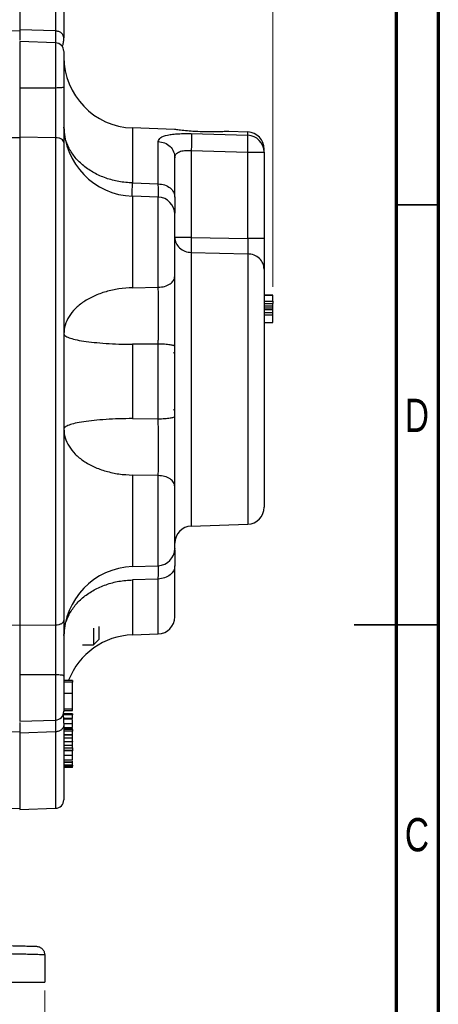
# Model space of a CAD drawing. Header units: inches. Extents: x 0.6 to 16.3, y 0.2 to 11.5.
# Tile 16 of 17: x 14.4 to 16.3, y 4.1 to 8.7. Entities that reach past the tile are written whole.
import ezdxf

# ---------------------------------------------------------------- set-up
doc = ezdxf.new("R2010")
doc.units = ezdxf.units.IN
doc.header["$MEASUREMENT"] = 0
doc.styles.add('SLDTEXTSTYLE0', font='TXT', dxfattribs={"width": 0.75})
doc.dimstyles.new('SLDDIMSTYLE1', dxfattribs={"dimtxt": 0.137795, "dimasz": 0.14, "dimexe": 0, "dimexo": 0.0625, "dimgap": 0.034449, "dimtad": 0, "dimdec": 1, "dimlfac": 1.5, "dimrnd": 1e-09, "dimzin": 12, "dimdsep": 46, "dimtxsty": 'SLDTEXTSTYLE0', "dimblk1": 'CLOSED', "dimblk2": 'CLOSED', "dimsah": 1, "dimcen": 0.09, "dimadec": 0, "dimazin": 3, "dimtfac": 1, "dimtdec": 1, "dimtofl": 0, "dimtmove": 0, "dimatfit": 3, "dimldrblk": 'CLOSED', "dimfxl": 0, "dimfrac": 2, "dimtolj": 1, "dimtzin": 12, "dimarcsym": 0})
doc.dimstyles.new('SLDDIMSTYLE4', dxfattribs={"dimtxt": 0.137795, "dimasz": 0.14, "dimexe": 0, "dimexo": 0.0625, "dimgap": 0.034449, "dimtad": 0, "dimdec": 1, "dimlfac": 1.5, "dimrnd": 1e-09, "dimzin": 4, "dimdsep": 46, "dimtxsty": 'SLDTEXTSTYLE0', "dimblk1": 'CLOSED', "dimblk2": 'CLOSED', "dimsah": 1, "dimcen": 0.09, "dimadec": 0, "dimazin": 1, "dimtfac": 1, "dimtdec": 1, "dimtofl": 0, "dimtmove": 0, "dimatfit": 3, "dimldrblk": 'CLOSED', "dimfxl": 0, "dimfrac": 2, "dimtolj": 1, "dimtzin": 12, "dimarcsym": 0})

# ---------------------------------------------------------------- blocks, each defined once
blk = doc.blocks.new('_Closed')
at = {"color": 0, "linetype": 'ByBlock', "lineweight": -2}
for p, q in [((-1, 0.166667), (0, 0)), ((-1, 0.166667), (-1, -0.166667)), ((0, 0), (-1, -0.166667)), ((0, 0), (-1, 0))]:
    blk.add_line(p, q, dxfattribs=at)
blk = doc.blocks.new('_D_10')
at = {"color": 7, "linetype": 'Continuous', "lineweight": 0}
for p, q in [((13.8989, 10.1056), (13.8569, 10.1056)), ((13.8569, 10.1056), (13.8569, 9.8868)), ((14.2043, 10.1056), (14.2463, 10.1056)), ((14.2463, 10.1056), (14.2463, 9.8868)), ((12.8676, 9.7282), (12.8676, 9.9465)), ((15.5626, 7.4311), (15.5626, 9.9465)), ((12.8676, 9.9071), (13.7361, 9.9071)), ((13.8569, 9.8868), (13.8989, 9.8868)), ((14.2463, 9.8868), (14.2043, 9.8868)), ((15.5626, 9.9071), (14.3672, 9.9071))]:
    blk.add_line(p, q, dxfattribs=at)
at = {"color": 7, "linetype": 'Continuous', "lineweight": 18, "xscale": 0.14, "yscale": 0.14, "rotation": 180.0000000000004}
blk.add_blockref('_Closed', (12.8676, 9.9071), dxfattribs=at)
at = {"color": 7, "linetype": 'Continuous', "lineweight": 18, "xscale": 0.14, "yscale": 0.14}
blk.add_blockref('_Closed', (15.5626, 9.9071), dxfattribs=at)
at = {"color": 7, "linetype": 'Continuous', "lineweight": 18, "char_height": 0.1378, "attachment_point": 1, "style": 'SLDTEXTSTYLE0'}
for s, insert in [('103', (13.8989, 10.0645)), ('4.0', (13.9244, 9.8583))]:
    blk.add_mtext(s, dxfattribs=dict(at, insert=insert))
blk = doc.blocks.new('_D_11')
at = {"color": 7, "linetype": 'Continuous', "lineweight": 0}
for p, q in [((11.2409, 4.1319), (11.2409, 3.8793)), ((13.5933, 4.1171), (13.5513, 4.1171)), ((13.5513, 4.1171), (13.5513, 3.8984)), ((13.8988, 4.1171), (13.9408, 4.1171)), ((13.9408, 4.1171), (13.9408, 3.8984)), ((14.4943, 4.1319), (14.4943, 3.8793)), ((11.2409, 3.9187), (13.4305, 3.9187)), ((13.5513, 3.8984), (13.5933, 3.8984)), ((13.9408, 3.8984), (13.8988, 3.8984)), ((14.4943, 3.9187), (14.0616, 3.9187))]:
    blk.add_line(p, q, dxfattribs=at)
at = {"color": 7, "linetype": 'Continuous', "lineweight": 18, "xscale": 0.14, "yscale": 0.14, "rotation": 180.0000000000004}
blk.add_blockref('_Closed', (11.2409, 3.9187, 0.2998), dxfattribs=at)
at = {"color": 7, "linetype": 'Continuous', "lineweight": 18, "xscale": 0.14, "yscale": 0.14}
blk.add_blockref('_Closed', (14.4943, 3.9187, 0.2998), dxfattribs=at)
at = {"color": 7, "linetype": 'Continuous', "lineweight": 18, "char_height": 0.1378, "attachment_point": 1, "style": 'SLDTEXTSTYLE0'}
for s, insert in [('124', (13.5933, 4.076)), ('4.9', (13.6188, 3.8699))]:
    blk.add_mtext(s, dxfattribs=dict(at, insert=insert))

msp = doc.modelspace()

# ---------------------------------------------------------------- linework, layer by layer
at = {"color": 7, "linetype": 'Continuous', "lineweight": 70}
for p, q in [((16.3386, 11.4961), (16.3386, 0.1969)), ((16.1417, 11.2992), (16.1417, 0.3937))]:
    msp.add_line(p, q, dxfattribs=at)
at = {"color": 7, "linetype": 'Continuous', "lineweight": 25}
for p, q in [((14.3773, 8.9949), (14.3773, 8.6366)), ((12.8676, 8.6836), (14.3773, 8.6306)), ((14.5453, 8.6306), (14.3773, 8.6366)), ((14.3773, 8.6366), (14.3773, 8.6306)), ((14.5453, 8.5753), (14.3773, 8.5811)), ((14.3773, 8.5811), (14.3773, 8.3633)), ((14.5453, 8.3632), (14.3773, 8.3633)), ((15.1033, 8.169), (14.9056, 8.1759)), ((14.3773, 8.1293), (12.8676, 8.1452)), ((14.5453, 8.1304), (14.3773, 8.1322)), ((14.3773, 8.1322), (14.3773, 5.8431)), ((14.5453, 8.1304), (14.5453, 5.8449)), ((15.1811, 8.1494), (15.4454, 8.1416)), ((15.4454, 8.157), (15.3578, 8.1601)), ((15.0267, 7.9141), (15.0267, 8.1123)), ((15.1811, 8.0705), (15.1811, 7.6631)), ((15.1811, 8.0705), (15.4454, 8.0627)), ((15.4454, 7.6574), (15.4454, 8.0627)), ((15.4454, 8.0627), (15.5226, 8.0627)), ((15.5226, 8.0627), (15.5226, 8.0771)), ((15.5226, 8.0627), (15.5226, 7.6574)), ((14.9056, 7.9183), (15.0267, 7.9141)), ((15.0267, 7.8517), (14.9056, 7.8559)), ((15.1811, 7.6631), (15.4454, 7.6574)), ((15.1811, 7.5919), (15.4454, 7.586)), ((14.9056, 7.4268), (15.0267, 7.4289)), ((15.5226, 7.3927), (15.5626, 7.3927)), ((15.5626, 7.3921), (15.5226, 7.3921)), ((15.5226, 7.3919), (15.5626, 7.3919)), ((15.5226, 7.3917), (15.5626, 7.3917)), ((15.5226, 7.3633), (15.5626, 7.3633)), ((15.5226, 7.3533), (15.5626, 7.3533)), ((15.5226, 7.3418), (15.5626, 7.3418)), ((15.5226, 7.3328), (15.5626, 7.3328)), ((15.5626, 7.3239), (15.5226, 7.3239)), ((15.5626, 7.3093), (15.5226, 7.3093)), ((15.5626, 7.2984), (15.5226, 7.2984)), ((15.5226, 7.2645), (15.5626, 7.2645)), ((15.0267, 7.1627), (14.9056, 7.1618)), ((14.9056, 7.1618), (14.9056, 6.8134)), ((15.0267, 6.8126), (15.0267, 7.1627)), ((15.1039, 7.1164), (15.0977, 7.1225)), ((15.0977, 6.8528), (15.1039, 6.8589)), ((14.9056, 6.8134), (15.0267, 6.8126)), ((15.0267, 6.5464), (14.9056, 6.5485)), ((15.1811, 6.3091), (15.4454, 6.3183)), ((14.9056, 6.1194), (15.0267, 6.1236)), ((15.0267, 6.0612), (14.9056, 6.057)), ((14.5453, 5.8449), (14.3773, 5.8431)), ((14.7233, 5.8311), (14.7233, 5.7529)), ((14.7493, 5.7789), (14.7493, 5.8388)), ((14.7233, 5.7529), (14.7493, 5.7789)), ((14.9056, 5.7994), (15.0267, 5.8037)), ((14.6722, 5.7529), (14.7233, 5.7529)), ((14.5453, 5.6121), (14.3773, 5.612)), ((14.3773, 5.612), (14.3773, 5.3942)), ((14.6239, 5.5857), (14.5839, 5.5857)), ((14.6239, 5.578), (14.5839, 5.578)), ((14.6239, 5.5261), (14.6239, 5.578)), ((14.5839, 5.5261), (14.6239, 5.5261)), ((14.5839, 5.4526), (14.6239, 5.4526)), ((14.5839, 5.4441), (14.6239, 5.4441)), ((14.6239, 5.4298), (14.5839, 5.4298)), ((14.6239, 5.4244), (14.5839, 5.4244)), ((14.6239, 5.4068), (14.5839, 5.4068)), ((14.5839, 5.4059), (14.6239, 5.4059)), ((14.3773, 5.3942), (14.5453, 5.4)), ((14.5839, 5.3857), (14.5839, 5.3775)), ((14.5839, 5.3845), (14.6239, 5.3845)), ((14.5839, 5.3657), (14.6239, 5.3657)), ((14.5839, 5.3621), (14.6239, 5.3621)), ((14.6239, 5.355), (14.5839, 5.355)), ((14.6239, 5.3561), (14.6239, 5.3596)), ((14.3773, 5.3447), (14.2446, 5.3401)), ((14.5453, 5.3447), (14.3773, 5.3387)), ((14.3773, 5.3447), (14.3773, 5.3387)), ((14.3773, 5.3387), (14.3773, 4.9804)), ((14.6239, 5.3483), (14.5839, 5.3483)), ((14.6239, 5.3314), (14.5839, 5.3314)), ((14.5839, 5.3311), (14.6239, 5.3311)), ((14.5839, 5.3171), (14.6239, 5.3171)), ((14.6239, 5.3171), (14.6239, 5.3297)), ((14.5839, 5.2988), (14.6239, 5.2988)), ((14.5839, 5.282), (14.6239, 5.282)), ((14.5839, 5.2704), (14.6239, 5.2704)), ((14.6239, 5.282), (14.6239, 5.2972)), ((14.6239, 5.2566), (14.5839, 5.2566)), ((14.6239, 5.2553), (14.5839, 5.2553)), ((14.5839, 5.2361), (14.6239, 5.2361)), ((14.6239, 5.2114), (14.5839, 5.2114)), ((14.5839, 5.2044), (14.6239, 5.2044)), ((14.5839, 5.2021), (14.6239, 5.2021)), ((14.6239, 5.1886), (14.5839, 5.1886)), ((14.6239, 5.1831), (14.5839, 5.1831)), ((14.6239, 5.1771), (14.5839, 5.1771)), ((14.2195, 4.9815), (14.3773, 4.987)), ((14.3773, 4.9804), (14.5453, 4.9863)), ((14.4943, 4.2993), (14.4943, 4.1712)), ((13.7046, 4.1712), (14.4943, 4.1712))]:
    msp.add_line(p, q, dxfattribs=at)
at = {"color": 8, "linetype": 'Continuous', "lineweight": 25}
for p, q in [((14.5453, 8.989), (14.5453, 8.6306)), ((14.5453, 8.5753), (14.5453, 8.3632)), ((14.9056, 8.1759), (14.9056, 7.9183)), ((15.4454, 8.1416), (15.4454, 8.157)), ((14.9056, 7.8559), (14.9056, 7.4268)), ((15.0267, 7.4289), (15.0267, 7.8517)), ((15.1811, 7.5919), (15.1811, 6.3091)), ((15.4454, 7.586), (15.4454, 6.3183)), ((14.9056, 6.5485), (14.9056, 6.1194)), ((15.0267, 6.1236), (15.0267, 6.5464)), ((14.9056, 6.057), (14.9056, 5.7994)), ((15.0267, 5.8037), (15.0267, 6.0612)), ((14.2016, 5.8442), (14.3773, 5.846)), ((14.5453, 5.6121), (14.5453, 5.4)), ((14.5453, 5.3447), (14.5453, 4.9863))]:
    msp.add_line(p, q, dxfattribs=at)
at = {"color": 7, "linetype": 'Continuous', "lineweight": 35}
for p, q in [((16.1417, 7.815), (16.3386, 7.815)), ((16.3386, 5.8465), (15.9449, 5.8465)), ((16.1417, 5.8465), (16.3386, 5.8465))]:
    msp.add_line(p, q, dxfattribs=at)
at = {"color": 7, "linetype": 'Continuous', "lineweight": 25}
for centre, radius, start, end in [((14.5439, 8.5353), 0.04, 0, 88), ((14.9173, 8.509), 0.3333, 180, 268), ((14.9173, 8.189), 0.3333, 180, 268), ((15.4426, 8.0771), 0.08, 0, 88), ((15.4432, 8.0622), 0.0794, 0.364, 88.394), ((15.0239, 7.7717), 0.08, 0, 88), ((15.4426, 6.3982), 0.08, 272, 0), ((15.1839, 6.2291), 0.08, 92, 180), ((15.0239, 6.2036), 0.08, 272, 0), ((14.9173, 5.7863), 0.3333, 92, 180), ((15.0239, 5.8836), 0.08, 272, 0), ((14.9173, 5.4663), 0.3333, 92, 158.8054), ((14.5439, 5.44), 0.04, 272, 0), ((14.5439, 5.0263), 0.04, 272, 0)]:
    msp.add_arc(centre, radius, start, end, dxfattribs=at)
for points, knots in [([(14.5839, 8.949), (14.5839, 8.947), (14.5839, 8.9429), (14.5839, 8.91), (14.5839, 8.8587), (14.5839, 8.7884), (14.5839, 8.7029), (14.5839, 8.6326), (14.5839, 8.5978)], [0, 0, 0, 0, 0.171594, 0.342271, 0.511803, 0.677325, 0.840122, 1, 1, 1, 1]), ([(14.3773, 8.6366), (14.3773, 8.6255), (14.3773, 8.6049), (14.3773, 8.59), (14.3773, 8.587), (14.3773, 8.587)], [0, 0, 0, 0, 0.535757, 0.992093, 1, 1, 1, 1]), ([(14.5761, 8.5616), (14.577, 8.5621), (14.5792, 8.5633), (14.5813, 8.5715), (14.5829, 8.5803), (14.5838, 8.589), (14.5839, 8.5947), (14.5839, 8.5974)], [0, 0, 0, 0, 0.198622, 0.477958, 0.693876, 0.858994, 1, 1, 1, 1]), ([(14.5839, 8.5344), (14.5839, 8.5346), (14.5839, 8.5353), (14.5839, 8.5283), (14.5839, 8.514), (14.5839, 8.4928), (14.5839, 8.4663), (14.5839, 8.4355), (14.5839, 8.402), (14.5839, 8.3795), (14.5839, 8.3683)], [0, 0, 0, 0, 0.057222, 0.19342, 0.329618, 0.46228, 0.594942, 0.73114, 0.867338, 1, 1, 1, 1]), ([(14.3773, 8.3633), (14.3773, 8.3417), (14.3773, 8.3016), (14.3773, 8.243), (14.3773, 8.1861), (14.3773, 8.1511), (14.3773, 8.1322)], [0, 0, 0, 0, 0.266854, 0.494133, 0.728007, 1, 1, 1, 1]), ([(14.5453, 8.3632), (14.5454, 8.3447), (14.5454, 8.3116), (14.5454, 8.2674), (14.5454, 8.2309), (14.5454, 8.2022), (14.5454, 8.1749), (14.5454, 8.1519), (14.5453, 8.1368), (14.5453, 8.1304)], [0, 0, 0, 0, 0.2271673, 0.4056622, 0.5434047, 0.6819465, 0.778223, 0.9068661, 1, 1, 1, 1]), ([(14.5839, 8.3683), (14.5839, 8.3455), (14.5839, 8.2998), (14.5839, 8.2316), (14.5839, 8.1661), (14.5839, 8.1271), (14.5839, 8.1076)], [0, 0, 0, 0, 0.2500054, 0.5000378, 0.7499991, 1, 1, 1, 1]), ([(15.0267, 8.1123), (15.0288, 8.1188), (15.0329, 8.1317), (15.0619, 8.1418), (15.0931, 8.1468), (15.1204, 8.149), (15.15, 8.1499), (15.1708, 8.1495), (15.1811, 8.1494)], [0, 0, 0, 0, 0.257226, 0.510047, 0.635106, 0.757972, 0.879731, 1, 1, 1, 1]), ([(15.1546, 8.1625), (15.1438, 8.1637), (15.1222, 8.1661), (15.1044, 8.1687), (15.1036, 8.1688), (15.1033, 8.1688)], [0, 0, 0, 0, 0.362246, 0.724566, 1, 1, 1, 1]), ([(15.3578, 8.1599), (15.3578, 8.1599), (15.3579, 8.1599), (15.3427, 8.159), (15.3157, 8.1577), (15.2782, 8.1569), (15.2342, 8.1575), (15.1906, 8.1595), (15.1658, 8.1616), (15.1546, 8.1625)], [0, 0, 0, 0, 0.094828, 0.238323, 0.385073, 0.538535, 0.699153, 0.864965, 1, 1, 1, 1]), ([(15.1811, 8.1494), (15.1814, 8.1468), (15.1819, 8.1417), (15.1821, 8.123), (15.1819, 8.0985), (15.1814, 8.0799), (15.1811, 8.0705)], [0, 0, 0, 0, 0.250114, 0.5, 0.749886, 1, 1, 1, 1]), ([(15.4454, 8.0627), (15.4456, 8.0718), (15.4461, 8.0906), (15.4463, 8.1138), (15.4462, 8.1287), (15.4459, 8.1377), (15.4456, 8.1403), (15.4454, 8.1416)], [0, 0, 0, 0, 0.241771, 0.499322, 0.700331, 0.837915, 1, 1, 1, 1]), ([(14.5839, 8.1076), (14.5839, 8.0544), (14.5839, 7.9471), (14.5839, 7.7726), (14.5839, 7.5875), (14.5839, 7.393), (14.5839, 7.1918), (14.5839, 6.9877), (14.5839, 6.7835), (14.5839, 6.5823), (14.5839, 6.3878), (14.5839, 6.2027), (14.5839, 6.0282), (14.5839, 5.9209), (14.5839, 5.8677)], [0, 0, 0, 0, 0.079937, 0.161332, 0.244098, 0.328859, 0.414198, 0.5, 0.585797, 0.671136, 0.755901, 0.838663, 0.920061, 1, 1, 1, 1]), ([(15.1039, 8.0363), (15.1049, 8.0424), (15.1063, 8.0514), (15.1159, 8.06), (15.1252, 8.0649), (15.1367, 8.0683), (15.1499, 8.0703), (15.165, 8.0712), (15.1757, 8.0708), (15.1811, 8.0705)], [0, 0, 0, 0, 0.264937, 0.392212, 0.51681, 0.632975, 0.751696, 0.873788, 1, 1, 1, 1]), ([(15.1039, 7.8515), (15.1039, 7.8773), (15.1039, 7.929), (15.1039, 7.9912), (15.1039, 8.0213), (15.1039, 8.0363)], [0, 0, 0, 0, 0.33326, 0.666756, 1, 1, 1, 1]), ([(15.1039, 7.8515), (15.1039, 7.8343), (15.1039, 7.8017), (15.1039, 7.785), (15.1039, 7.7772)], [0, 0, 0, 0, 0.528284, 1, 1, 1, 1]), ([(15.1039, 7.481), (15.1039, 7.4954), (15.1039, 7.5249), (15.1039, 7.5792), (15.1039, 7.6343), (15.1039, 7.685), (15.1039, 7.7277), (15.1039, 7.7576), (15.1039, 7.7721), (15.1039, 7.7703), (15.1039, 7.7698)], [0, 0, 0, 0, 0.131913, 0.270348, 0.408783, 0.540696, 0.672609, 0.811044, 0.949479, 1, 1, 1, 1]), ([(15.1811, 7.6631), (15.181, 7.6558), (15.1807, 7.6411), (15.1806, 7.6209), (15.1807, 7.6035), (15.181, 7.5958), (15.1811, 7.5919)], [0, 0, 0, 0, 0.250045, 0.5, 0.749955, 1, 1, 1, 1]), ([(15.4454, 7.6574), (15.4456, 7.6479), (15.4459, 7.6318), (15.4459, 7.6114), (15.4458, 7.5962), (15.4455, 7.5893), (15.4454, 7.586)], [0, 0, 0, 0, 0.322493, 0.543184, 0.777777, 1, 1, 1, 1]), ([(15.5226, 7.6574), (15.5226, 7.6427), (15.5226, 7.6132), (15.5226, 7.5725), (15.5226, 7.5375), (15.5226, 7.5222), (15.5226, 7.5145)], [0, 0, 0, 0, 0.249845, 0.499687, 0.749639, 1, 1, 1, 1]), ([(15.1039, 7.1509), (15.1039, 7.1804), (15.1039, 7.2395), (15.1039, 7.3273), (15.1039, 7.4103), (15.1039, 7.4574), (15.1039, 7.481)], [0, 0, 0, 0, 0.250628, 0.501002, 0.750578, 1, 1, 1, 1]), ([(15.5226, 7.5145), (15.5226, 7.4992), (15.5226, 7.4679), (15.5226, 7.4036), (15.5226, 7.3266), (15.5226, 7.2382), (15.5226, 7.1423), (15.5226, 7.0433), (15.5226, 6.9456), (15.5226, 6.8513), (15.5226, 6.7605), (15.5226, 6.6736), (15.5226, 6.593), (15.5226, 6.523), (15.5226, 6.4668), (15.5226, 6.4269), (15.5226, 6.4026), (15.5226, 6.3997), (15.5226, 6.3982)], [0, 0, 0, 0, 0.059425, 0.12141, 0.185227, 0.25, 0.314773, 0.37859, 0.440575, 0.5, 0.559425, 0.62141, 0.685227, 0.75, 0.814773, 0.87859, 0.940575, 1, 1, 1, 1]), ([(15.0267, 7.1627), (15.0268, 7.1684), (15.0268, 7.1807), (15.0269, 7.2018), (15.0269, 7.2231), (15.027, 7.2447), (15.027, 7.267), (15.027, 7.3038), (15.027, 7.3461), (15.0269, 7.3919), (15.0268, 7.416), (15.0267, 7.4289)], [0, 0, 0, 0, 0.060179, 0.130114, 0.222338, 0.283412, 0.357901, 0.457617, 0.677462, 0.826936, 1, 1, 1, 1]), ([(15.5626, 7.3633), (15.5626, 7.3641), (15.5626, 7.3672), (15.5626, 7.3737), (15.5626, 7.3827), (15.5626, 7.3899), (15.5626, 7.3912), (15.5626, 7.3917)], [0, 0, 0, 0, 0.04482, 0.175114, 0.424426, 0.780644, 1, 1, 1, 1]), ([(15.5626, 7.3633), (15.5626, 7.3624), (15.5626, 7.3602), (15.5626, 7.3571), (15.5626, 7.3549), (15.5626, 7.3535), (15.5626, 7.3534), (15.5626, 7.3533)], [0, 0, 0, 0, 0.191312, 0.462459, 0.755434, 0.8996, 1, 1, 1, 1]), ([(15.5626, 7.3418), (15.5626, 7.3421), (15.5626, 7.3427), (15.5626, 7.3466), (15.5626, 7.3504), (15.5626, 7.3531), (15.5626, 7.3533)], [0, 0, 0, 0, 0.235564, 0.592192, 0.968372, 1, 1, 1, 1]), ([(15.5626, 7.3328), (15.5626, 7.3334), (15.5626, 7.3347), (15.5626, 7.3371), (15.5626, 7.3396), (15.5626, 7.3414), (15.5626, 7.3417), (15.5626, 7.3418)], [0, 0, 0, 0, 0.104067, 0.25608, 0.507447, 0.772481, 1, 1, 1, 1]), ([(15.5626, 7.3239), (15.5626, 7.324), (15.5626, 7.3243), (15.5626, 7.3259), (15.5626, 7.3283), (15.5626, 7.3307), (15.5626, 7.3321), (15.5626, 7.3328)], [0, 0, 0, 0, 0.177049, 0.431906, 0.692915, 0.862697, 1, 1, 1, 1]), ([(15.5626, 7.3093), (15.5626, 7.3094), (15.5626, 7.312), (15.5626, 7.3166), (15.5626, 7.3216), (15.5626, 7.3242), (15.5626, 7.3245), (15.5626, 7.3246)], [0, 0, 0, 0, 0.006326, 0.315179, 0.634443, 0.855798, 1, 1, 1, 1]), ([(15.5626, 7.2984), (15.5626, 7.2993), (15.5626, 7.3016), (15.5626, 7.305), (15.5626, 7.3077), (15.5626, 7.3091), (15.5626, 7.3093), (15.5626, 7.3093)], [0, 0, 0, 0, 0.170527, 0.405102, 0.725018, 0.902481, 1, 1, 1, 1]), ([(15.5626, 7.2645), (15.5626, 7.2648), (15.5626, 7.2659), (15.5626, 7.2728), (15.5626, 7.2823), (15.5626, 7.2908), (15.5626, 7.2954), (15.5626, 7.2977), (15.5626, 7.2984)], [0, 0, 0, 0, 0.144908, 0.42914, 0.737486, 0.875606, 0.96337, 1, 1, 1, 1]), ([(15.0267, 6.5464), (15.0268, 6.5593), (15.0269, 6.5834), (15.027, 6.6292), (15.027, 6.6715), (15.027, 6.7083), (15.027, 6.7306), (15.0269, 6.7557), (15.0268, 6.7828), (15.0268, 6.8038), (15.0267, 6.8126)], [0, 0, 0, 0, 0.173075, 0.322557, 0.542416, 0.642138, 0.716632, 0.777709, 0.906675, 1, 1, 1, 1]), ([(15.1039, 6.4943), (15.1039, 6.5179), (15.1039, 6.565), (15.1039, 6.648), (15.1039, 6.7358), (15.1039, 6.7948), (15.1039, 6.8244)], [0, 0, 0, 0, 0.2494223, 0.4989982, 0.7493725, 1, 1, 1, 1]), ([(15.1039, 6.2054), (15.1039, 6.205), (15.1039, 6.2032), (15.1039, 6.2177), (15.1039, 6.2476), (15.1039, 6.2903), (15.1039, 6.341), (15.1039, 6.3961), (15.1039, 6.4504), (15.1039, 6.4799), (15.1039, 6.4943)], [0, 0, 0, 0, 0.0505214, 0.1889563, 0.3273911, 0.4593042, 0.5912172, 0.7296521, 0.8680869, 1, 1, 1, 1]), ([(15.1039, 6.1981), (15.1039, 6.1903), (15.1039, 6.1736), (15.1039, 6.141), (15.1039, 6.1238)], [0, 0, 0, 0, 0.4717163, 1, 1, 1, 1]), ([(15.0267, 6.0612), (15.0268, 6.071), (15.0269, 6.0891), (15.027, 6.1107), (15.027, 6.1191), (15.027, 6.1237)], [0, 0, 0, 0, 0.342081, 0.637532, 1, 1, 1, 1]), ([(15.1039, 5.8836), (15.1039, 5.885), (15.1039, 5.8879), (15.1039, 5.9108), (15.1039, 5.9463), (15.1039, 5.9947), (15.1039, 6.0529), (15.1039, 6.1004), (15.1039, 6.1238)], [0, 0, 0, 0, 0.1727542, 0.344354, 0.5145129, 0.6797542, 0.8416516, 1, 1, 1, 1]), ([(14.5839, 5.8677), (14.5839, 5.8482), (14.5839, 5.8092), (14.5839, 5.7437), (14.5839, 5.6755), (14.5839, 5.6298), (14.5839, 5.607)], [0, 0, 0, 0, 0.250005, 0.500038, 0.749999, 1, 1, 1, 1]), ([(14.3773, 5.8431), (14.3773, 5.8246), (14.3773, 5.7904), (14.3773, 5.734), (14.3773, 5.6751), (14.3773, 5.6341), (14.3773, 5.612)], [0, 0, 0, 0, 0.266835, 0.494114, 0.727989, 1, 1, 1, 1]), ([(14.5453, 5.8449), (14.5454, 5.8292), (14.5454, 5.8012), (14.5454, 5.7592), (14.5454, 5.7235), (14.5454, 5.6933), (14.5454, 5.6637), (14.5454, 5.6377), (14.5453, 5.6196), (14.5453, 5.6121)], [0, 0, 0, 0, 0.227167, 0.405662, 0.543405, 0.681947, 0.778223, 0.906866, 1, 1, 1, 1]), ([(14.5839, 5.607), (14.5839, 5.5958), (14.5839, 5.5733), (14.5839, 5.5398), (14.5839, 5.509), (14.5839, 5.4825), (14.5839, 5.4613), (14.5839, 5.447), (14.5839, 5.44), (14.5839, 5.4407), (14.5839, 5.4409)], [0, 0, 0, 0, 0.132662, 0.26886, 0.405058, 0.53772, 0.670382, 0.80658, 0.942778, 1, 1, 1, 1]), ([(14.6239, 5.5856), (14.6239, 5.5852), (14.6239, 5.5843), (14.6239, 5.5814), (14.6239, 5.5789), (14.6239, 5.578)], [0, 0, 0, 0, 0.341619, 0.763154, 1, 1, 1, 1]), ([(14.6239, 5.4526), (14.6239, 5.4568), (14.6239, 5.4648), (14.6239, 5.4823), (14.6239, 5.5005), (14.6239, 5.5155), (14.6239, 5.5234), (14.6239, 5.5261)], [0, 0, 0, 0, 0.248795, 0.468887, 0.685432, 0.891129, 1, 1, 1, 1]), ([(14.6239, 5.4593), (14.6239, 5.46), (14.6239, 5.4629), (14.6239, 5.4669), (14.6239, 5.4699), (14.6239, 5.4707)], [0, 0, 0, 0, 0.1690388, 0.7748031, 1, 1, 1, 1]), ([(14.6239, 5.4442), (14.6239, 5.4442), (14.6239, 5.4439), (14.6239, 5.4461), (14.6239, 5.4501), (14.6239, 5.4526)], [0, 0, 0, 0, 0.035563, 0.414033, 1, 1, 1, 1]), ([(14.5839, 5.3857), (14.5839, 5.387), (14.5839, 5.3931), (14.5837, 5.4017), (14.5833, 5.4113), (14.5825, 5.4204), (14.5818, 5.4245), (14.5807, 5.4249), (14.5803, 5.4251)], [0, 0, 0, 0, 0.04898, 0.239856, 0.408157, 0.615562, 0.877955, 1, 1, 1, 1]), ([(14.6239, 5.4298), (14.6239, 5.4293), (14.6239, 5.4285), (14.6239, 5.4263), (14.6239, 5.4249), (14.6239, 5.4244)], [0, 0, 0, 0, 0.557966, 0.836294, 1, 1, 1, 1]), ([(14.6239, 5.4068), (14.6239, 5.4074), (14.6239, 5.4091), (14.6239, 5.4131), (14.6239, 5.4175), (14.6239, 5.4215), (14.6239, 5.4235), (14.6239, 5.4244)], [0, 0, 0, 0, 0.15671, 0.401174, 0.666276, 0.851909, 1, 1, 1, 1]), ([(14.6239, 5.4085), (14.6239, 5.4093), (14.6239, 5.4125), (14.6239, 5.4163), (14.6239, 5.4189), (14.6239, 5.4193)], [0, 0, 0, 0, 0.242737, 0.869496, 1, 1, 1, 1]), ([(14.6239, 5.3845), (14.6239, 5.3869), (14.6239, 5.3922), (14.6239, 5.3982), (14.6239, 5.4014)], [0, 0, 0, 0, 0.46909, 1, 1, 1, 1]), ([(14.3773, 5.3883), (14.3773, 5.3832), (14.3773, 5.3719), (14.3773, 5.3504), (14.3773, 5.3387)], [0, 0, 0, 0, 0.454834, 1, 1, 1, 1]), ([(14.5839, 5.3775), (14.5839, 5.3427), (14.5839, 5.2724), (14.5839, 5.1869), (14.5839, 5.1166), (14.5839, 5.0653), (14.5839, 5.0324), (14.5839, 5.0283), (14.5839, 5.0263)], [0, 0, 0, 0, 0.159873, 0.3226643, 0.488197, 0.6577181, 0.8283959, 1, 1, 1, 1]), ([(14.6239, 5.3657), (14.6239, 5.3671), (14.6239, 5.3697), (14.6239, 5.3755), (14.6239, 5.3811), (14.6239, 5.3845)], [0, 0, 0, 0, 0.2924, 0.585087, 1, 1, 1, 1]), ([(14.6239, 5.3549), (14.6239, 5.3549), (14.6239, 5.3546), (14.6239, 5.3528), (14.6239, 5.3504), (14.6239, 5.3489), (14.6239, 5.3483)], [0, 0, 0, 0, 0.045802, 0.583846, 0.845878, 1, 1, 1, 1]), ([(14.6239, 5.3314), (14.6239, 5.3319), (14.6239, 5.3333), (14.6239, 5.3371), (14.6239, 5.3413), (14.6239, 5.3453), (14.6239, 5.3474), (14.6239, 5.3483)], [0, 0, 0, 0, 0.15671, 0.401174, 0.666276, 0.851909, 1, 1, 1, 1]), ([(14.6239, 5.2988), (14.6239, 5.2991), (14.6239, 5.3001), (14.6239, 5.3033), (14.6239, 5.3082), (14.6239, 5.3133), (14.6239, 5.3162), (14.6239, 5.3171)], [0, 0, 0, 0, 0.122482, 0.301752, 0.57769, 0.860686, 1, 1, 1, 1]), ([(14.6239, 5.2988), (14.6239, 5.2986), (14.6239, 5.2983), (14.6239, 5.2987), (14.6239, 5.2988)], [0, 0, 0, 0, 0.717897, 1, 1, 1, 1]), ([(14.6239, 5.2704), (14.6239, 5.2713), (14.6239, 5.2739), (14.6239, 5.2777), (14.6239, 5.2806), (14.6239, 5.282)], [0, 0, 0, 0, 0.218061, 0.607467, 1, 1, 1, 1]), ([(14.6239, 5.2704), (14.6239, 5.2697), (14.6239, 5.2678), (14.6239, 5.2639), (14.6239, 5.2602), (14.6239, 5.2575), (14.6239, 5.2568), (14.6239, 5.2566)], [0, 0, 0, 0, 0.116766, 0.316948, 0.687458, 0.870936, 1, 1, 1, 1]), ([(14.6239, 5.2572), (14.6239, 5.2569), (14.6239, 5.2563), (14.6239, 5.2563), (14.6239, 5.2565), (14.6239, 5.2566)], [0, 0, 0, 0, 0.401746, 0.89204, 1, 1, 1, 1]), ([(14.6239, 5.2361), (14.6239, 5.2364), (14.6239, 5.2372), (14.6239, 5.2403), (14.6239, 5.2464), (14.6239, 5.2518), (14.6239, 5.2553)], [0, 0, 0, 0, 0.1191668, 0.2810725, 0.5467288, 1, 1, 1, 1]), ([(14.6239, 5.2361), (14.6239, 5.2359), (14.6239, 5.2357), (14.6239, 5.236), (14.6239, 5.2361)], [0, 0, 0, 0, 0.934648, 1, 1, 1, 1]), ([(14.6239, 5.2227), (14.6239, 5.2229), (14.6239, 5.2235), (14.6239, 5.2263), (14.6239, 5.2296), (14.6239, 5.2323), (14.6239, 5.233)], [0, 0, 0, 0, 0.180552, 0.445096, 0.846023, 1, 1, 1, 1]), ([(14.6239, 5.2114), (14.6239, 5.2116), (14.6239, 5.2124), (14.6239, 5.2153), (14.6239, 5.219), (14.6239, 5.2227), (14.6239, 5.2249), (14.6239, 5.2259)], [0, 0, 0, 0, 0.15671, 0.401174, 0.666276, 0.851909, 1, 1, 1, 1]), ([(14.6239, 5.2044), (14.6239, 5.2046), (14.6239, 5.2048), (14.6239, 5.2068), (14.6239, 5.207)], [0, 0, 0, 0, 0.927695, 1, 1, 1, 1]), ([(14.6239, 5.1886), (14.6239, 5.1902), (14.6239, 5.1925), (14.6239, 5.1974), (14.6239, 5.2003), (14.6239, 5.2019), (14.6239, 5.2021)], [0, 0, 0, 0, 0.50378, 0.737382, 0.971834, 1, 1, 1, 1]), ([(14.6239, 5.1886), (14.6239, 5.188), (14.6239, 5.1871), (14.6239, 5.1851), (14.6239, 5.1838), (14.6239, 5.1831)], [0, 0, 0, 0, 0.409669, 0.69267, 1, 1, 1, 1]), ([(14.6239, 5.1771), (14.6239, 5.1772), (14.6239, 5.1773), (14.6239, 5.1785), (14.6239, 5.1801), (14.6239, 5.1818), (14.6239, 5.1827), (14.6239, 5.1831)], [0, 0, 0, 0, 0.1422185, 0.3702958, 0.7054741, 0.8758511, 1, 1, 1, 1]), ([(13.7035, 4.359), (13.7347, 4.3582), (13.7981, 4.3565), (13.8923, 4.3541), (13.9859, 4.3516), (14.0766, 4.3493), (14.1619, 4.347), (14.2391, 4.345), (14.3062, 4.3432), (14.3618, 4.3418), (14.4045, 4.3407), (14.4341, 4.3399), (14.4521, 4.3394), (14.4542, 4.3394), (14.4553, 4.3393)], [0, 0, 0, 0, 0.0780321, 0.1583142, 0.2407101, 0.326281, 0.4127917, 0.5000535, 0.5873012, 0.6738003, 0.7593637, 0.8417273, 0.9219894, 1, 1, 1, 1]), ([(14.4943, 4.2993), (14.4931, 4.2994), (14.4907, 4.2994), (14.4713, 4.2999), (14.4425, 4.3007), (14.4066, 4.3016), (14.367, 4.3025), (14.3201, 4.3037), (14.275, 4.3048), (14.2349, 4.3058), (14.2019, 4.3066), (14.1664, 4.3075), (14.1283, 4.3085), (14.0877, 4.3095), (14.0445, 4.3106), (13.9892, 4.3119), (13.9155, 4.3138), (13.8172, 4.3162), (13.744, 4.3181), (13.7046, 4.319)], [0, 0, 0, 0, 0.079768, 0.160951, 0.243549, 0.306446, 0.370139, 0.43463, 0.49992, 0.534019, 0.569107, 0.605181, 0.642244, 0.680293, 0.719331, 0.759355, 0.825954, 0.906172, 1, 1, 1, 1])]:
    msp.add_open_spline(points, degree=3, knots=knots, dxfattribs=at)
for points in [[(14.5839, 8.5978), (14.5834, 8.602), (14.5822, 8.6104), (14.5734, 8.6211), (14.5606, 8.6288), (14.5504, 8.63), (14.5453, 8.6306)], [(14.5839, 8.3683), (14.5834, 8.3677), (14.5822, 8.3664), (14.5734, 8.3647), (14.5606, 8.3635), (14.5504, 8.3633), (14.5453, 8.3632)], [(14.9056, 7.9183), (14.8844, 7.9198), (14.8418, 7.9228), (14.7809, 7.9394), (14.7249, 7.964), (14.676, 7.9968), (14.636, 8.0361), (14.6065, 8.0808), (14.5875, 8.1291), (14.5851, 8.1625), (14.5839, 8.1792)], [(14.5839, 8.1076), (14.5834, 8.1105), (14.5822, 8.1164), (14.5734, 8.1238), (14.5606, 8.1291), (14.5504, 8.13), (14.5453, 8.1304)], [(15.0267, 8.1123), (15.0369, 8.1108), (15.0573, 8.108), (15.0828, 8.0903), (15.1005, 8.0655), (15.1028, 8.0461), (15.1039, 8.0363)], [(15.0267, 7.9141), (15.0369, 7.9129), (15.0573, 7.9105), (15.0828, 7.8959), (15.1005, 7.8756), (15.1028, 7.8595), (15.1039, 7.8515)], [(15.1039, 7.6631), (15.1051, 7.654), (15.1074, 7.6357), (15.1251, 7.6125), (15.1505, 7.5959), (15.1709, 7.5932), (15.1811, 7.5919)], [(15.1811, 7.6631), (15.1709, 7.6631), (15.1505, 7.6631), (15.1251, 7.6631), (15.1074, 7.6631), (15.1051, 7.6631), (15.1039, 7.6631)], [(15.5226, 7.6574), (15.5215, 7.6574), (15.5192, 7.6574), (15.5014, 7.6574), (15.476, 7.6574), (15.4556, 7.6574), (15.4454, 7.6574)], [(15.5226, 7.5145), (15.5215, 7.5237), (15.5192, 7.542), (15.5014, 7.5653), (15.476, 7.5819), (15.4556, 7.5846), (15.4454, 7.586)], [(15.0267, 7.4289), (15.0369, 7.4299), (15.0573, 7.4319), (15.0828, 7.444), (15.1005, 7.461), (15.1028, 7.4743), (15.1039, 7.481)], [(14.9056, 7.4268), (14.8844, 7.4256), (14.8418, 7.4231), (14.7809, 7.4094), (14.7249, 7.3889), (14.676, 7.3618), (14.636, 7.3292), (14.6065, 7.2922), (14.5875, 7.2522), (14.5851, 7.2245), (14.5839, 7.2107)], [(14.5839, 7.2107), (14.5851, 7.2076), (14.5875, 7.2013), (14.6065, 7.1923), (14.636, 7.1839), (14.676, 7.1765), (14.7249, 7.1704), (14.7809, 7.1658), (14.8418, 7.1627), (14.8844, 7.1621), (14.9056, 7.1618)], [(15.1039, 7.1509), (15.1028, 7.1524), (15.1005, 7.1554), (15.0828, 7.1593), (15.0573, 7.162), (15.0369, 7.1625), (15.0267, 7.1627)], [(15.1039, 6.8244), (15.1039, 6.8788), (15.1039, 6.9876), (15.1039, 7.0965), (15.1039, 7.1509)], [(14.9056, 6.8134), (14.8844, 6.8132), (14.8418, 6.8126), (14.7809, 6.8095), (14.7249, 6.8049), (14.676, 6.7988), (14.636, 6.7914), (14.6065, 6.783), (14.5875, 6.774), (14.5851, 6.7677), (14.5839, 6.7646)], [(15.0267, 6.8126), (15.0369, 6.8128), (15.0573, 6.8132), (15.0828, 6.816), (15.1005, 6.8199), (15.1028, 6.8229), (15.1039, 6.8244)], [(14.5839, 6.7646), (14.5851, 6.7508), (14.5875, 6.7231), (14.6065, 6.6831), (14.636, 6.6461), (14.676, 6.6135), (14.7249, 6.5863), (14.7809, 6.5659), (14.8418, 6.5522), (14.8844, 6.5497), (14.9056, 6.5485)], [(15.1039, 6.4943), (15.1028, 6.501), (15.1005, 6.5143), (15.0828, 6.5313), (15.0573, 6.5434), (15.0369, 6.5454), (15.0267, 6.5464)], [(15.1039, 6.1238), (15.1028, 6.1158), (15.1005, 6.0997), (15.0828, 6.0793), (15.0573, 6.0648), (15.0369, 6.0624), (15.0267, 6.0612)], [(14.5839, 5.7961), (14.5851, 5.8128), (14.5875, 5.8462), (14.6065, 5.8945), (14.636, 5.9391), (14.676, 5.9785), (14.7249, 6.0113), (14.7809, 6.0359), (14.8418, 6.0525), (14.8844, 6.0555), (14.9056, 6.057)], [(14.5839, 5.8677), (14.5834, 5.8648), (14.5822, 5.8589), (14.5734, 5.8515), (14.5606, 5.8461), (14.5504, 5.8453), (14.5453, 5.8449)], [(14.5839, 5.607), (14.5834, 5.6076), (14.5822, 5.6089), (14.5734, 5.6106), (14.5606, 5.6118), (14.5504, 5.612), (14.5453, 5.6121)], [(14.5839, 5.3775), (14.5834, 5.3733), (14.5822, 5.3649), (14.5734, 5.3542), (14.5606, 5.3465), (14.5504, 5.3453), (14.5453, 5.3447)], [(14.4553, 4.3393), (14.4605, 4.3386), (14.4707, 4.3372), (14.4836, 4.3279), (14.4925, 4.3148), (14.4937, 4.3045), (14.4943, 4.2993)]]:
    msp.add_open_spline(points, degree=3, dxfattribs=at)
at = {"color": 8, "linetype": 'Continuous', "lineweight": 25}
for points, knots in [([(14.5453, 8.6306), (14.5453, 8.6264), (14.5454, 8.6164), (14.5454, 8.6042), (14.5454, 8.5925), (14.5454, 8.5825), (14.5454, 8.5767), (14.5454, 8.5752), (14.5454, 8.5749)], [0, 0, 0, 0, 0.146777, 0.349516, 0.501247, 0.719586, 0.936666, 1, 1, 1, 1]), ([(14.9045, 7.8546), (14.9045, 7.8551), (14.9044, 7.8585), (14.9047, 7.8785), (14.9053, 7.905), (14.9056, 7.9183)], [0, 0, 0, 0, 0.0667352, 0.5333366, 1, 1, 1, 1]), ([(15.027, 7.8516), (15.027, 7.8562), (15.027, 7.8646), (15.0269, 7.8862), (15.0268, 7.9043), (15.0267, 7.9141)], [0, 0, 0, 0, 0.362246, 0.6578, 1, 1, 1, 1]), ([(14.5454, 5.4004), (14.5454, 5.4001), (14.5454, 5.3986), (14.5454, 5.3928), (14.5454, 5.3828), (14.5454, 5.3711), (14.5454, 5.3589), (14.5453, 5.3489), (14.5453, 5.3447)], [0, 0, 0, 0, 0.061802, 0.279237, 0.497933, 0.649912, 0.852983, 1, 1, 1, 1])]:
    msp.add_open_spline(points, degree=3, knots=knots, dxfattribs=at)

# ---------------------------------------------------------------- texts
at = {"color": 7, "linetype": 'Continuous', "lineweight": 0, "char_height": 0.1562, "attachment_point": 2, "style": 'SLDTEXTSTYLE0'}
for s, insert in [('D', (16.2383, 6.9067)), ('C', (16.2385, 4.9405))]:
    msp.add_mtext(s, dxfattribs=dict(at, insert=insert))

# ---------------------------------------------------------------- dimensions: what is measured, and where the dimension line sits
at = {"color": 7, "linetype": 'Continuous', "lineweight": 18}
for base, p1, p2, dimstyle, picture, middle in [((15.5626, 9.9071), (12.8676, 9.6889), (15.5626, 7.3917), 'SLDDIMSTYLE4', '_D_10', (14.0516, 9.9071)), ((14.4943, 3.9187), (11.2409, 4.1712), (14.4943, 4.1712), 'SLDDIMSTYLE1', '_D_11', (13.746, 3.9187))]:
    dim = msp.add_linear_dim(base=base, p1=p1, p2=p2, dimstyle=dimstyle, dxfattribs=at)
    dim.commit()
    dim.dimension.update_dxf_attribs({"geometry": picture, "text_midpoint": middle, "dimtype": 160})

doc.saveas('drawing.dxf')
